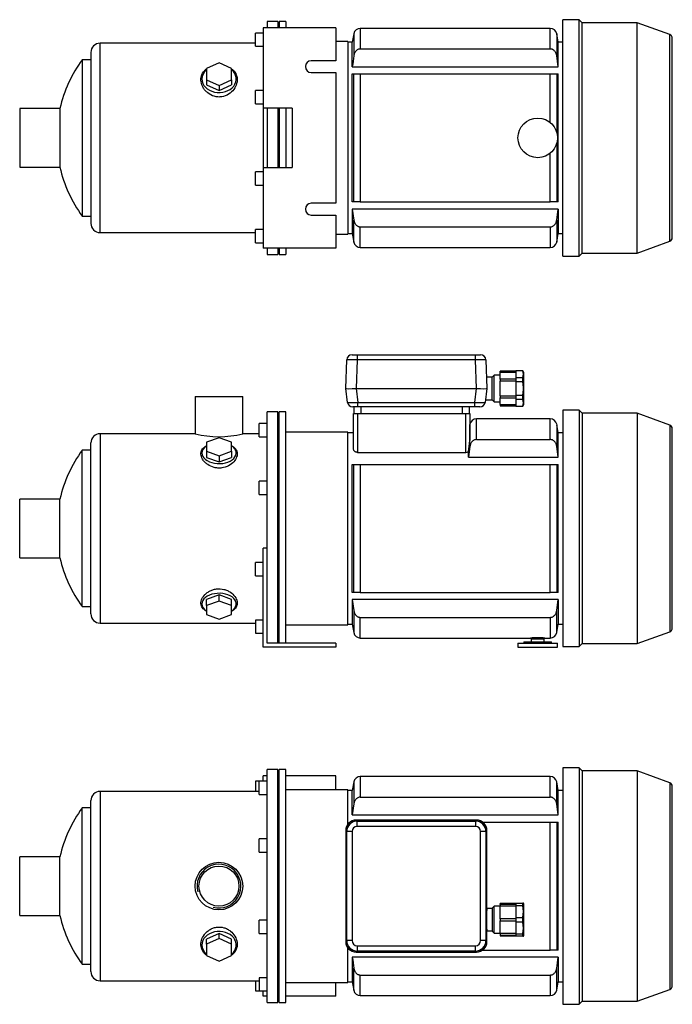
# Model space of a CAD drawing. Header units: millimetres. Extents: x 84 to 1185, y 15 to 790.
# Tile 1 of 2: x 84 to 578, y 45 to 790. Entities that reach past the tile are written whole.
import ezdxf

# ---------------------------------------------------------------- set-up
doc = ezdxf.new("R2010")
doc.units = ezdxf.units.MM
for name, color, linetype in [('BASETTA_MEC_80-9', 7, 'Continuous'), ('CARCASSA_MEC_90', 7, 'Continuous'), ('COPRIVENTOLA_MEC', 7, 'Continuous'), ('CORPO_MH_3-5_[5]', 7, 'Continuous'), ('FLANGIA_MOTORE_T', 7, 'Continuous'), ('GHIERA_PG13_5_CO', 7, 'Continuous'), ('PIEDINO_MEC_90_I', 7, 'Continuous'), ('STAFFA_3-5-9_INT', 7, 'Continuous')]:
    doc.layers.add(name, color=color, linetype=linetype)

# ---------------------------------------------------------------- blocks, each defined once
blk = doc.blocks.new('SE1')
at = {"layer": 'BASETTA_MEC_80-9', "color": 7, "linetype": 'Continuous'}
for p, q in [((429.71, 184.13), (338.7, 184.13)), ((338.7, 184.13), (339.45, 183.37)), ((339.45, 183.37), (428.95, 183.37)), ((339.45, 179.37), (339.45, 183.37)), ((428.95, 179.37), (339.45, 179.37)), ((428.95, 183.37), (429.71, 184.13)), ((428.95, 183.37), (428.95, 179.37)), ((330.7, 176.13), (330.7, 92.12)), ((331.46, 175.38), (330.7, 176.13)), ((331.46, 92.88), (331.46, 175.38)), ((335.45, 175.38), (331.46, 175.38)), ((335.45, 175.38), (335.45, 92.88)), ((432.95, 92.88), (432.95, 175.38)), ((436.94, 175.38), (432.95, 175.38)), ((437.7, 176.13), (436.94, 175.38)), ((436.94, 175.38), (436.94, 92.88)), ((437.7, 117.13), (437.7, 176.13)), ((441.7, 117.13), (437.7, 117.13)), ((443.2, 118.83), (441.7, 117.33)), ((441.7, 117.33), (441.7, 99.93)), ((443.2, 98.43), (443.2, 118.83)), ((447.7, 118.83), (443.2, 118.83)), ((437.7, 92.12), (437.7, 100.13)), ((437.7, 100.13), (441.7, 100.13)), ((441.7, 99.93), (443.2, 98.43)), ((443.2, 98.43), (447.7, 98.43)), ((330.7, 92.12), (331.46, 92.88)), ((335.45, 92.88), (331.46, 92.88)), ((436.94, 92.88), (432.95, 92.88)), ((436.94, 92.88), (437.7, 92.12)), ((339.45, 84.88), (338.7, 84.13)), ((338.7, 84.13), (429.71, 84.13)), ((339.45, 88.88), (428.95, 88.88)), ((339.45, 88.88), (339.45, 84.88)), ((428.95, 84.88), (339.45, 84.88)), ((428.95, 84.88), (428.95, 88.88)), ((429.71, 84.13), (428.95, 84.88))]:
    blk.add_line(p, q, dxfattribs=at)
for centre, start, end in [((339.46, 175.37), 90.03487, 179.96513), ((428.94, 175.37), 0.03487, 89.96513), ((339.46, 92.88), 180.03487, 269.96513), ((428.94, 92.88), 270.03487, 359.96513)]:
    blk.add_arc(centre, 8, start, end, dxfattribs=at)
for centre, major_axis, ratio, start_param, end_param in [((338.72, 176.11), (5.68, -5.68), 0.995756, 2.363621, 3.919564), ((339.46, 175.37), (2.83, -2.83), 0.998783, 2.356803, 3.926382), ((428.94, 175.37), (-2.83, -2.83), 0.998783, 2.356803, 3.926382), ((429.68, 176.11), (-5.68, -5.68), 0.995756, 2.363621, 3.919564), ((437.7, 108.63), (0, -8.5), 0.034921, 3.141593, 6.283185), ((338.72, 92.14), (5.68, 5.68), 0.995756, 2.363621, 3.919564), ((339.46, 92.88), (2.83, 2.83), 0.998783, 2.356803, 3.926382), ((428.94, 92.88), (-2.83, 2.83), 0.998783, 2.356803, 3.926382), ((429.68, 92.14), (-5.68, 5.68), 0.995756, 2.363621, 3.919564)]:
    blk.add_ellipse(centre, major_axis=major_axis, ratio=ratio, start_param=start_param, end_param=end_param, dxfattribs=at)
for points in [[(338.64, 184.13), (338.67, 184.13), (338.7, 184.13)], [(429.71, 184.13), (429.73, 184.13), (429.76, 184.13)], [(330.7, 176.13), (330.7, 176.16), (330.7, 176.19)], [(437.7, 176.19), (437.7, 176.16), (437.7, 176.13)], [(330.7, 92.07), (330.7, 92.09), (330.7, 92.12)], [(437.7, 92.12), (437.7, 92.09), (437.7, 92.07)], [(338.7, 84.13), (338.67, 84.13), (338.64, 84.13)], [(429.76, 84.13), (429.73, 84.13), (429.71, 84.13)]]:
    blk.add_open_spline(points, degree=2, dxfattribs=at)
at = {"layer": 'CARCASSA_MEC_90', "color": 7, "linetype": 'Continuous'}
for p, q in [((341.75, 217.13), (341.75, 201.48)), ((485.65, 217.13), (341.75, 217.13)), ((485.65, 201.48), (485.65, 217.13)), ((336.82, 212.99), (335.7, 206.63)), ((336.82, 212.99), (336.82, 196.32)), ((490.58, 196.32), (490.58, 212.99)), ((491.7, 206.63), (490.58, 212.99)), ((335.7, 206.63), (332.2, 206.63)), ((335.7, 188.02), (335.7, 206.63)), ((341.75, 201.48), (485.65, 201.48)), ((491.7, 188.02), (491.7, 206.63)), ((495.2, 206.63), (491.7, 206.63)), ((336.82, 196.32), (335.7, 188.02)), ((491.7, 188.02), (490.58, 196.32)), ((335.7, 188.02), (491.7, 188.02)), ((434.38, 182.63), (485.65, 182.63)), ((485.65, 85.63), (485.65, 182.63)), ((485.65, 182.63), (490.58, 182.63)), ((490.58, 182.63), (491.7, 182.63)), ((490.58, 182.63), (490.58, 85.63)), ((491.7, 85.63), (491.7, 182.63)), ((434.38, 85.63), (485.65, 85.63)), ((490.58, 85.63), (485.65, 85.63)), ((491.7, 85.63), (490.58, 85.63)), ((491.7, 80.24), (335.7, 80.24)), ((335.7, 80.24), (335.7, 61.63)), ((491.7, 80.24), (491.7, 61.63)), ((336.82, 55.26), (336.82, 71.93)), ((490.58, 55.26), (490.58, 71.93)), ((332.2, 61.63), (335.7, 61.63)), ((335.7, 61.63), (336.82, 55.26)), ((341.75, 66.77), (485.65, 66.77)), ((341.75, 51.13), (341.75, 66.77)), ((485.65, 66.77), (485.65, 51.13)), ((490.58, 55.26), (491.7, 61.63)), ((491.7, 61.63), (495.2, 61.63)), ((341.75, 51.13), (485.65, 51.13))]:
    blk.add_line(p, q, dxfattribs=at)
for centre, start, end in [((341.75, 212.13), 90, 170), ((485.65, 212.13), 10, 90), ((341.75, 56.13), 190, 270), ((485.65, 56.13), 270, 350)]:
    blk.add_arc(centre, 5, start, end, dxfattribs=at)
for points, knots in [([(341.75, 201.48), (341.42, 201.48), (341.1, 201.44), (340.47, 201.29), (340.16, 201.18), (339.58, 200.89), (339.31, 200.71), (338.8, 200.31), (338.57, 200.08), (338.14, 199.6), (337.95, 199.33), (337.61, 198.78), (337.46, 198.49), (337.21, 197.9), (337.1, 197.59), (336.93, 196.96), (336.87, 196.64), (336.82, 196.32)], [0, 0, 0, 0, 0.125, 0.125, 0.25, 0.25, 0.375, 0.375, 0.5, 0.5, 0.625, 0.625, 0.75, 0.75, 0.875, 0.875, 1, 1, 1, 1]), ([(490.58, 196.32), (490.49, 196.97), (490.32, 197.59), (489.94, 198.48), (489.8, 198.77), (489.46, 199.32), (489.27, 199.59), (488.84, 200.07), (488.61, 200.3), (488.1, 200.71), (487.83, 200.88), (487.39, 201.1), (487.24, 201.17), (486.93, 201.28), (486.78, 201.33), (486.31, 201.44), (485.98, 201.48), (485.65, 201.48)], [0, 0, 0, 0, 0.25, 0.25, 0.375, 0.375, 0.5, 0.5, 0.625, 0.625, 0.75, 0.75, 0.8125, 0.8125, 0.875, 0.875, 1, 1, 1, 1]), ([(336.82, 71.93), (336.91, 71.29), (337.08, 70.67), (337.46, 69.78), (337.61, 69.48), (337.94, 68.93), (338.13, 68.67), (338.56, 68.18), (338.79, 67.95), (339.3, 67.55), (339.57, 67.37), (340.01, 67.15), (340.16, 67.09), (340.47, 66.97), (340.62, 66.93), (341.09, 66.81), (341.42, 66.77), (341.75, 66.77)], [0, 0, 0, 0, 0.25, 0.25, 0.375, 0.375, 0.5, 0.5, 0.625, 0.625, 0.75, 0.75, 0.8125, 0.8125, 0.875, 0.875, 1, 1, 1, 1]), ([(485.65, 66.77), (485.98, 66.77), (486.3, 66.81), (486.93, 66.96), (487.24, 67.08), (487.82, 67.37), (488.09, 67.54), (488.6, 67.95), (488.83, 68.17), (489.26, 68.66), (489.45, 68.92), (489.79, 69.47), (489.94, 69.76), (490.19, 70.36), (490.3, 70.67), (490.47, 71.29), (490.53, 71.61), (490.58, 71.93)], [0, 0, 0, 0, 0.125, 0.125, 0.25, 0.25, 0.375, 0.375, 0.5, 0.5, 0.625, 0.625, 0.75, 0.75, 0.875, 0.875, 1, 1, 1, 1])]:
    blk.add_open_spline(points, degree=3, knots=knots, dxfattribs=at)
for points in [[(335.7, 80.24), (336.06, 77.47), (336.44, 74.7), (336.82, 71.93)], [(490.58, 71.93), (490.96, 74.7), (491.34, 77.47), (491.7, 80.24)]]:
    blk.add_open_spline(points, degree=3, dxfattribs=at)
at = {"layer": 'COPRIVENTOLA_MEC', "color": 7, "linetype": 'Continuous'}
for p, q in [((495.2, 223.68), (495.2, 44.58)), ((507.5, 223.68), (495.2, 223.68)), ((507.5, 223.68), (507.5, 44.58)), ((509.8, 221.38), (507.5, 223.68)), ((509.8, 221.38), (509.8, 46.88)), ((551.64, 221.38), (509.8, 221.38)), ((551.64, 221.38), (551.64, 46.88)), ((576.23, 212.43), (551.64, 221.38)), ((576.23, 212.43), (576.23, 55.82)), ((578.2, 58.64), (578.2, 209.61)), ((551.64, 46.88), (576.23, 55.82)), ((507.5, 44.58), (509.8, 46.88)), ((509.8, 46.88), (551.64, 46.88)), ((495.2, 44.58), (507.5, 44.58))]:
    blk.add_line(p, q, dxfattribs=at)
for centre, start, end in [((575.2, 209.61), 0, 70), ((575.2, 58.64), 290, 0)]:
    blk.add_arc(centre, 3, start, end, dxfattribs=at)
at = {"layer": 'CORPO_MH_3-5_[5]', "color": 7, "linetype": 'Continuous'}
for p, q in [((271.2, 45.88), (271.2, 222.38)), ((279.2, 222.38), (271.2, 222.38)), ((279.2, 45.88), (279.2, 222.38)), ((265.2, 203.5), (265.2, 213.5)), ((271.2, 213.5), (265.2, 213.5)), ((144.6, 205.88), (144.6, 62.38)), ((265.2, 205.88), (144.6, 205.88)), ((265.2, 203.5), (271.2, 203.5)), ((137.6, 69.38), (137.6, 198.88)), ((131.04, 74.88), (131.04, 193.38)), ((137.6, 193.38), (131.04, 193.38)), ((265.2, 159.93), (265.2, 169.93)), ((271.2, 169.93), (265.2, 169.93)), ((265.2, 159.93), (271.2, 159.93)), ((83.6, 111.88), (83.6, 156.38)), ((114.11, 156.38), (83.6, 156.38)), ((114.11, 111.88), (114.11, 156.38)), ((83.6, 111.88), (114.11, 111.88)), ((265.2, 98.32), (265.2, 108.32)), ((271.2, 108.32), (265.2, 108.32)), ((234.7, 98.14), (225.2, 93.81)), ((244.2, 93.81), (234.7, 98.14)), ((234.7, 94.44), (234.7, 98.14)), ((265.2, 98.32), (271.2, 98.32)), ((234.7, 94.44), (225.2, 90.12)), ((225.2, 90.12), (225.2, 93.81)), ((225.2, 90.12), (225.2, 81.48)), ((244.2, 90.12), (234.7, 94.44)), ((244.2, 90.12), (244.2, 93.81)), ((244.2, 81.48), (244.2, 90.12)), ((131.04, 74.88), (137.6, 74.88)), ((225.2, 81.48), (234.7, 77.15)), ((234.7, 77.15), (244.2, 81.48)), ((144.6, 62.38), (265.2, 62.38)), ((265.2, 64.75), (265.2, 54.75)), ((271.2, 64.75), (265.2, 64.75)), ((265.2, 54.75), (271.2, 54.75)), ((271.2, 45.88), (279.2, 45.88))]:
    blk.add_line(p, q, dxfattribs=at)
for radius in [18, 15.15]:
    blk.add_circle((234.6, 134.13), radius, dxfattribs=at)
for centre, radius, start, end in [((144.6, 198.88), 7, 90, 180), ((211.6, 134.13), 100, 143.66538, 167.14409), ((234.6, 134.13), 16.62, 255, 195), ((211.6, 134.13), 100, 192.85591, 216.33462), ((144.6, 69.38), 7, 180, 270)]:
    blk.add_arc(centre, radius, start, end, dxfattribs=at)
for start_param, end_param in [(2.390244, 6.283185), (0, 0.751348)]:
    blk.add_ellipse((234.7, 89.49), major_axis=(-13, 0), ratio=0.788011, start_param=start_param, end_param=end_param, dxfattribs=at)
blk.add_open_spline([(225.2, 81.74), (224.84, 82.01), (224.5, 82.29), (223.61, 83.12), (223.11, 83.7), (221.83, 85.56), (221.29, 86.93), (220.84, 89.88), (220.94, 91.4), (221.78, 94.48), (222.51, 95.97), (224.06, 98.06), (224.64, 98.72), (225.94, 99.93), (226.67, 100.5), (228.23, 101.49), (229.05, 101.91), (230.8, 102.58), (231.74, 102.84), (234.56, 103.28), (236.53, 103.15), (239.27, 102.36), (240.15, 102), (241.8, 101.13), (242.57, 100.61), (244.71, 98.89), (245.86, 97.53), (247.56, 94.62), (248.11, 93.06), (248.56, 90.01), (248.46, 88.49), (247.62, 85.68), (246.88, 84.36), (245.37, 82.7), (244.83, 82.21), (244.22, 81.75)], degree=3, knots=[0.1389216, 0.1389216, 0.1389216, 0.1389216, 0.15625, 0.15625, 0.1875, 0.1875, 0.25, 0.25, 0.3125, 0.3125, 0.375, 0.375, 0.40625, 0.40625, 0.4375, 0.4375, 0.46875, 0.46875, 0.5, 0.5, 0.5625, 0.5625, 0.59375, 0.59375, 0.625, 0.625, 0.6875, 0.6875, 0.75, 0.75, 0.8125, 0.8125, 0.875, 0.875, 0.9041554, 0.9041554, 0.9041554, 0.9041554], dxfattribs=at)
at = {"layer": 'FLANGIA_MOTORE_T', "color": 7, "linetype": 'Continuous'}
for p, q in [((280.2, 220.88), (279.2, 220.88)), ((280.2, 45.88), (280.2, 222.38)), ((285.2, 222.38), (280.2, 222.38)), ((285.2, 45.88), (285.2, 222.38)), ((332.2, 207.13), (285.2, 207.13)), ((332.2, 180.81), (332.2, 207.13)), ((332.2, 61.13), (332.2, 87.45)), ((285.2, 61.13), (332.2, 61.13)), ((279.2, 47.38), (280.2, 47.38)), ((280.2, 45.88), (285.2, 45.88))]:
    blk.add_line(p, q, dxfattribs=at)
at = {"layer": 'GHIERA_PG13_5_CO', "color": 7, "linetype": 'Continuous'}
for p, q in [((447.7, 120.2), (447.7, 120.88)), ((459.7, 120.88), (447.7, 120.88)), ((447.7, 120.2), (447.7, 118.87)), ((459.7, 120.2), (447.7, 120.2)), ((459.7, 121.13), (459.7, 119.29)), ((459.7, 121.13), (464.83, 121.13)), ((464.83, 119.29), (464.83, 121.13)), ((465.41, 121.13), (464.83, 121.13)), ((465.7, 120.63), (465.41, 121.13)), ((465.7, 96.63), (465.7, 120.63)), ((447.7, 109.33), (447.7, 118.87)), ((459.7, 118.87), (447.7, 118.87)), ((459.7, 119.29), (459.7, 110.46)), ((464.83, 119.29), (459.7, 119.29)), ((447.7, 109.38), (447.7, 107.88)), ((459.7, 109.38), (447.7, 109.38)), ((447.7, 98.39), (447.7, 107.93)), ((447.7, 107.88), (459.7, 107.88)), ((459.7, 110.46), (459.7, 106.79)), ((459.7, 110.46), (464.83, 110.46)), ((459.7, 106.79), (459.7, 97.96)), ((464.83, 106.79), (459.7, 106.79)), ((464.83, 106.79), (464.83, 110.46)), ((447.7, 98.39), (459.7, 98.39)), ((447.7, 98.39), (447.7, 97.05)), ((447.7, 97.05), (447.7, 96.38)), ((447.7, 97.05), (459.7, 97.05)), ((459.7, 97.96), (459.7, 96.13)), ((459.7, 97.96), (464.83, 97.96)), ((464.83, 96.13), (464.83, 97.96)), ((447.7, 96.38), (459.7, 96.38)), ((464.83, 96.13), (459.7, 96.13)), ((464.83, 96.13), (465.41, 96.13)), ((465.41, 96.13), (465.7, 96.63))]:
    blk.add_line(p, q, dxfattribs=at)
for centre in [(448.17, 114.88), (448.17, 102.38)]:
    blk.add_arc(centre, 17.24, 345.1617, 14.8383, dxfattribs=at)
at = {"layer": 'STAFFA_3-5-9_INT', "color": 7, "linetype": 'Continuous'}
for p, q in [((271.2, 217.63), (268.2, 217.63)), ((268.2, 213.5), (268.2, 217.63)), ((323.2, 217.63), (285.2, 217.63)), ((323.2, 207.13), (323.2, 217.63)), ((262.2, 213.5), (262.2, 205.88)), ((265.2, 213.5), (262.2, 213.5)), ((262.2, 62.38), (262.2, 54.75)), ((323.2, 50.63), (323.2, 61.13)), ((262.2, 54.75), (265.2, 54.75)), ((268.2, 50.63), (268.2, 54.75)), ((271.2, 50.63), (268.2, 50.63)), ((323.2, 50.63), (285.2, 50.63))]:
    blk.add_line(p, q, dxfattribs=at)
blk = doc.blocks.new('SE2')
at = {"layer": 'BASETTA_MEC_80-9', "color": 7, "linetype": 'Continuous'}
for p, q in [((330.7, 511.05), (331.46, 532.69)), ((335.45, 536.55), (339.45, 536.55)), ((339.45, 532.69), (338.7, 511.05)), ((339.45, 536.55), (428.95, 536.55)), ((339.45, 536.55), (339.45, 532.69)), ((428.95, 532.69), (339.45, 532.69)), ((428.95, 536.55), (432.95, 536.55)), ((428.95, 532.69), (428.95, 536.55)), ((429.71, 511.05), (428.95, 532.69)), ((436.94, 532.69), (437.7, 511.05)), ((441.7, 519.55), (437.4, 519.55)), ((443.2, 521.25), (441.7, 519.75)), ((441.7, 502.35), (441.7, 519.75)), ((443.2, 500.85), (443.2, 521.25)), ((447.7, 521.25), (443.2, 521.25)), ((330.7, 511.04), (330.7, 511.05)), ((331.99, 500.56), (330.7, 511.04)), ((338.64, 511.04), (339.93, 500.56)), ((338.7, 511.05), (429.71, 511.05)), ((428.47, 500.56), (429.76, 511.04)), ((437.7, 511.04), (436.41, 500.56)), ((437.7, 511.05), (437.7, 511.04)), ((339.93, 500.56), (428.47, 500.56)), ((339.93, 497.05), (339.93, 500.56)), ((428.47, 497.05), (428.47, 500.56)), ((436.66, 502.55), (441.7, 502.55)), ((441.7, 502.35), (443.2, 500.85)), ((443.2, 500.85), (447.7, 500.85)), ((339.93, 497.05), (335.96, 497.05)), ((337.2, 492.05), (337.2, 497.05)), ((428.47, 497.05), (339.93, 497.05)), ((342.2, 497.05), (342.2, 492.05)), ((419.2, 492.05), (419.2, 497.05)), ((424.2, 497.05), (424.2, 492.05)), ((432.44, 497.05), (428.47, 497.05))]:
    blk.add_line(p, q, dxfattribs=at)
for centre, start, end in [((335.45, 532.55), 90, 178), ((432.95, 532.55), 2, 90), ((335.96, 501.05), 187, 270), ((432.44, 501.05), 270, 353)]:
    blk.add_arc(centre, 4, start, end, dxfattribs=at)
for centre, major_axis, ratio, start_param, end_param in [((339.46, 532.55), (-8, 0.14), 0.017434, 4.713302, 6.282881), ((428.94, 532.55), (8, 0.14), 0.017434, 0.000304, 1.569883), ((338.72, 511.4), (-8.02, -0.35), 0.043312, 0.003409, 1.559352), ((429.68, 511.4), (8.02, -0.35), 0.043312, 4.723833, 6.279777), ((339.99, 501.05), (-8, -0.49), 0.060259, 0.003713, 1.559657), ((428.41, 501.05), (8, -0.49), 0.060259, 4.723529, 6.279472)]:
    blk.add_ellipse(centre, major_axis=major_axis, ratio=ratio, start_param=start_param, end_param=end_param, dxfattribs=at)
for points in [[(338.7, 511.05), (338.67, 511.05), (338.64, 511.04)], [(429.76, 511.04), (429.73, 511.05), (429.71, 511.05)]]:
    blk.add_open_spline(points, degree=2, dxfattribs=at)
at = {"layer": 'CARCASSA_MEC_90', "color": 7, "linetype": 'Continuous'}
for p, q in [((336.7, 464.84), (336.7, 492.05)), ((336.7, 492.05), (339.7, 492.05)), ((339.7, 492.05), (421.7, 492.05)), ((339.7, 492.05), (339.7, 462.67)), ((421.7, 462.67), (421.7, 492.05)), ((421.7, 492.05), (424.7, 492.05)), ((424.7, 492.05), (424.7, 471.6)), ((429.75, 472.4), (429.75, 488.05)), ((485.65, 488.05), (429.75, 488.05)), ((485.65, 472.4), (485.65, 488.05)), ((336.7, 477.55), (332.2, 477.55)), ((424.82, 483.91), (424.7, 483.22)), ((424.82, 467.24), (424.82, 483.91)), ((490.58, 483.91), (490.58, 467.24)), ((491.7, 477.55), (490.58, 483.91)), ((491.7, 458.93), (491.7, 477.55)), ((495.2, 477.55), (491.7, 477.55)), ((429.75, 472.4), (485.65, 472.4)), ((339.7, 462.67), (421.7, 462.67)), ((424.82, 467.24), (423.7, 458.93)), ((423.7, 458.93), (423.7, 463.24)), ((423.7, 458.93), (491.7, 458.93)), ((335.7, 356.55), (335.7, 453.55)), ((335.7, 453.55), (336.82, 453.55)), ((336.82, 356.55), (336.82, 453.55)), ((336.82, 453.55), (341.75, 453.55)), ((341.75, 453.55), (485.65, 453.55)), ((341.75, 453.55), (341.75, 356.55)), ((485.65, 356.55), (485.65, 453.55)), ((485.65, 453.55), (490.58, 453.55)), ((490.58, 453.55), (491.7, 453.55)), ((490.58, 453.55), (490.58, 356.55)), ((491.7, 356.55), (491.7, 453.55)), ((336.82, 356.55), (335.7, 356.55)), ((491.7, 351.16), (335.7, 351.16)), ((335.7, 351.16), (335.7, 332.55)), ((335.7, 351.16), (336.82, 342.85)), ((341.75, 356.55), (336.82, 356.55)), ((341.75, 356.55), (485.65, 356.55)), ((490.58, 356.55), (485.65, 356.55)), ((491.7, 356.55), (490.58, 356.55)), ((490.58, 342.85), (491.7, 351.16)), ((491.7, 351.16), (491.7, 332.55)), ((336.82, 342.85), (336.82, 326.18)), ((341.75, 337.69), (485.65, 337.69)), ((341.75, 322.05), (341.75, 337.69)), ((485.65, 337.69), (485.65, 322.05)), ((490.58, 326.18), (490.58, 342.85)), ((332.2, 332.55), (335.7, 332.55)), ((335.7, 332.55), (336.82, 326.18)), ((490.58, 326.18), (491.7, 332.55)), ((491.7, 332.55), (495.2, 332.55)), ((341.75, 322.05), (470.7, 322.05)), ((470.7, 322.05), (481.7, 322.05)), ((481.7, 322.05), (485.65, 322.05))]:
    blk.add_line(p, q, dxfattribs=at)
for centre, radius, start, end in [((429.75, 483.05), 5, 90, 170), ((485.65, 483.05), 5, 10, 90), ((258.85, 487.2), 166.58, 351.73034, 354.62631), ((421.74, 466.31), 3.64, 269.44809, 302.65314), ((341.75, 327.05), 5, 190, 270), ((476.2, 239.22), 83.01, 86.2011, 93.7989), ((485.65, 327.05), 5, 270, 350)]:
    blk.add_arc(centre, radius, start, end, dxfattribs=at)
for points, knots in [([(429.75, 472.4), (429.42, 472.4), (429.1, 472.36), (428.47, 472.21), (428.16, 472.1), (427.58, 471.81), (427.31, 471.63), (426.8, 471.23), (426.57, 471), (426.14, 470.52), (425.95, 470.25), (425.61, 469.7), (425.46, 469.41), (425.21, 468.81), (425.1, 468.51), (424.93, 467.88), (424.87, 467.56), (424.82, 467.24)], [0, 0, 0, 0, 0.125, 0.125, 0.25, 0.25, 0.375, 0.375, 0.5, 0.5, 0.625, 0.625, 0.75, 0.75, 0.875, 0.875, 1, 1, 1, 1]), ([(490.58, 467.24), (490.49, 467.88), (490.32, 468.51), (489.94, 469.4), (489.8, 469.69), (489.46, 470.24), (489.27, 470.5), (488.84, 470.99), (488.61, 471.22), (488.1, 471.63), (487.83, 471.8), (487.39, 472.02), (487.24, 472.09), (486.93, 472.2), (486.78, 472.25), (486.31, 472.36), (485.98, 472.4), (485.65, 472.4)], [0, 0, 0, 0, 0.25, 0.25, 0.375, 0.375, 0.5, 0.5, 0.625, 0.625, 0.75, 0.75, 0.8125, 0.8125, 0.875, 0.875, 1, 1, 1, 1]), ([(339.7, 462.67), (339.48, 462.67), (339.26, 462.69), (338.84, 462.76), (338.63, 462.81), (338.25, 462.94), (338.08, 463.02), (337.75, 463.2), (337.61, 463.3), (337.35, 463.51), (337.23, 463.62), (337.04, 463.85), (336.96, 463.97), (336.77, 464.34), (336.7, 464.59), (336.7, 464.84)], [0, 0, 0, 0, 0.125, 0.125, 0.25, 0.25, 0.375, 0.375, 0.5, 0.5, 0.625, 0.625, 0.75, 0.75, 1, 1, 1, 1]), ([(336.82, 342.85), (336.91, 342.21), (337.08, 341.59), (337.46, 340.69), (337.61, 340.4), (337.94, 339.85), (338.13, 339.59), (338.56, 339.1), (338.79, 338.87), (339.3, 338.47), (339.57, 338.29), (340.01, 338.07), (340.16, 338.01), (340.47, 337.89), (340.62, 337.85), (341.09, 337.73), (341.42, 337.69), (341.75, 337.69)], [0, 0, 0, 0, 0.25, 0.25, 0.375, 0.375, 0.5, 0.5, 0.625, 0.625, 0.75, 0.75, 0.8125, 0.8125, 0.875, 0.875, 1, 1, 1, 1]), ([(485.65, 337.69), (485.98, 337.69), (486.3, 337.73), (486.93, 337.88), (487.24, 338), (487.82, 338.28), (488.09, 338.46), (488.6, 338.86), (488.83, 339.09), (489.26, 339.58), (489.45, 339.84), (489.79, 340.39), (489.94, 340.68), (490.19, 341.28), (490.3, 341.59), (490.47, 342.21), (490.53, 342.53), (490.58, 342.85)], [0, 0, 0, 0, 0.125, 0.125, 0.25, 0.25, 0.375, 0.375, 0.5, 0.5, 0.625, 0.625, 0.75, 0.75, 0.875, 0.875, 1, 1, 1, 1])]:
    blk.add_open_spline(points, degree=3, knots=knots, dxfattribs=at)
blk.add_open_spline([(491.7, 458.93), (491.34, 461.7), (490.96, 464.47), (490.58, 467.24)], degree=3, dxfattribs=at)
at = {"layer": 'COPRIVENTOLA_MEC', "color": 7, "linetype": 'Continuous'}
for p, q in [((495.2, 494.6), (495.2, 315.5)), ((507.5, 494.6), (495.2, 494.6)), ((507.5, 494.6), (507.5, 315.5)), ((509.8, 492.3), (507.5, 494.6)), ((509.8, 492.3), (509.8, 317.8)), ((551.64, 492.3), (509.8, 492.3)), ((551.64, 492.3), (551.64, 317.8)), ((576.23, 483.35), (551.64, 492.3)), ((576.23, 483.35), (576.23, 326.74)), ((578.2, 329.56), (578.2, 480.53)), ((551.64, 317.8), (576.23, 326.74)), ((495.2, 315.5), (507.5, 315.5)), ((507.5, 315.5), (509.8, 317.8)), ((509.8, 317.8), (551.64, 317.8))]:
    blk.add_line(p, q, dxfattribs=at)
for centre, start, end in [((575.2, 480.53), 0, 70), ((575.2, 329.56), 290, 0)]:
    blk.add_arc(centre, 3, start, end, dxfattribs=at)
at = {"layer": 'CORPO_MH_3-5_[5]', "color": 7, "linetype": 'Continuous'}
for p, q in [((216.6, 505.05), (252.6, 505.05)), ((216.6, 505.05), (216.6, 476.79)), ((252.6, 476.8), (252.6, 505.05)), ((271.2, 376.48), (271.2, 493.3)), ((279.2, 493.3), (271.2, 493.3)), ((279.2, 318.05), (279.2, 493.3)), ((265.2, 474.42), (265.2, 484.42)), ((271.2, 484.42), (265.2, 484.42)), ((144.6, 476.8), (144.6, 333.3)), ((216.63, 476.8), (144.6, 476.8)), ((234.7, 473.66), (225.2, 470.28)), ((225.2, 470.28), (225.2, 463.53)), ((244.2, 470.28), (234.7, 473.66)), ((244.2, 463.53), (244.2, 470.28)), ((265.2, 476.8), (252.6, 476.8)), ((265.2, 474.42), (271.2, 474.42)), ((131.04, 345.8), (131.04, 464.3)), ((137.6, 464.3), (131.04, 464.3)), ((137.6, 340.3), (137.6, 469.8)), ((225.2, 463.53), (225.2, 458.8)), ((225.2, 463.53), (234.7, 460.15)), ((234.7, 460.15), (244.2, 463.53)), ((244.2, 463.53), (244.2, 458.8)), ((225.2, 458.8), (234.7, 455.42)), ((234.7, 460.15), (234.7, 455.42)), ((234.7, 455.42), (244.2, 458.8)), ((265.2, 430.85), (265.2, 440.85)), ((271.2, 440.85), (265.2, 440.85)), ((83.6, 382.8), (83.6, 427.3)), ((114.11, 427.3), (83.6, 427.3)), ((114.11, 382.8), (114.11, 427.3)), ((265.2, 430.85), (271.2, 430.85)), ((83.6, 382.8), (114.11, 382.8)), ((234.7, 354.67), (225.2, 351.29)), ((225.2, 346.56), (225.2, 351.29)), ((244.2, 351.29), (234.7, 354.67)), ((234.7, 349.94), (234.7, 354.67)), ((244.2, 346.56), (244.2, 351.29)), ((131.04, 345.8), (137.6, 345.8)), ((234.7, 349.94), (225.2, 346.56)), ((225.2, 346.56), (225.2, 339.81)), ((244.2, 346.56), (234.7, 349.94)), ((244.2, 339.81), (244.2, 346.56)), ((225.2, 339.81), (234.7, 336.43)), ((234.7, 336.43), (244.2, 339.81)), ((144.6, 333.3), (262.2, 333.3))]:
    blk.add_line(p, q, dxfattribs=at)
for centre, radius, start, end in [((144.6, 469.8), 7, 90, 180), ((234.6, 546.27), 71.77, 255.4749, 284.5251), ((211.6, 405.05), 100, 143.66538, 167.14409), ((211.6, 405.05), 100, 192.85591, 216.33462), ((144.6, 340.3), 7, 180, 270)]:
    blk.add_arc(centre, radius, start, end, dxfattribs=at)
for centre, start_param, end_param in [((234.7, 462.18), 0, 3.892941), ((234.7, 462.18), 5.531837, 6.283185), ((234.7, 347.92), 2.390244, 6.283185), ((234.7, 347.92), 0, 0.751348)]:
    blk.add_ellipse(centre, major_axis=(-13, 0), ratio=0.615661, start_param=start_param, end_param=end_param, dxfattribs=at)
for points, knots in [([(236.68, 450.89), (235.73, 450.77), (234.78, 450.74), (232.88, 450.84), (231.92, 450.99), (229.19, 451.67), (227.51, 452.45), (225.4, 453.88), (224.75, 454.41), (223.61, 455.51), (223.11, 456.09), (221.83, 457.89), (221.29, 459.12), (220.84, 461.56), (220.94, 462.72), (221.78, 464.88), (222.51, 465.83), (224.03, 467.05), (224.58, 467.41), (225.18, 467.73)], [0, 0, 0, 0, 0.03125, 0.03125, 0.0625, 0.0625, 0.125, 0.125, 0.15625, 0.15625, 0.1875, 0.1875, 0.25, 0.25, 0.3125, 0.3125, 0.375, 0.375, 0.4043708, 0.4043708, 0.4043708, 0.4043708]), ([(244.23, 467.73), (245.22, 467.2), (246.06, 466.57), (247.56, 464.96), (248.11, 463.91), (248.56, 461.66), (248.46, 460.44), (247.62, 458), (246.88, 456.76), (244.83, 454.48), (243.49, 453.41), (240.4, 451.76), (238.59, 451.14), (236.68, 450.89)], [0.6394434, 0.6394434, 0.6394434, 0.6394434, 0.6875, 0.6875, 0.75, 0.75, 0.8125, 0.8125, 0.875, 0.875, 0.9375, 0.9375, 1, 1, 1, 1]), ([(225.2, 342.35), (224.84, 342.54), (224.5, 342.75), (223.61, 343.35), (223.11, 343.77), (221.83, 345.14), (221.29, 346.17), (220.84, 348.44), (220.94, 349.64), (221.78, 352.1), (222.51, 353.32), (224.06, 355.05), (224.64, 355.59), (225.94, 356.61), (226.67, 357.08), (228.23, 357.92), (229.05, 358.28), (230.8, 358.85), (231.74, 359.07), (234.56, 359.44), (236.53, 359.33), (239.27, 358.66), (240.15, 358.35), (241.8, 357.61), (242.57, 357.18), (244.71, 355.73), (245.86, 354.6), (247.56, 352.22), (248.11, 350.96), (248.56, 348.55), (248.46, 347.36), (247.62, 345.23), (246.88, 344.25), (245.37, 343.04), (244.83, 342.69), (244.22, 342.36)], [0.1389216, 0.1389216, 0.1389216, 0.1389216, 0.15625, 0.15625, 0.1875, 0.1875, 0.25, 0.25, 0.3125, 0.3125, 0.375, 0.375, 0.40625, 0.40625, 0.4375, 0.4375, 0.46875, 0.46875, 0.5, 0.5, 0.5625, 0.5625, 0.59375, 0.59375, 0.625, 0.625, 0.6875, 0.6875, 0.75, 0.75, 0.8125, 0.8125, 0.875, 0.875, 0.9041554, 0.9041554, 0.9041554, 0.9041554])]:
    blk.add_open_spline(points, degree=3, knots=knots, dxfattribs=at)
at = {"layer": 'FLANGIA_MOTORE_T', "color": 7, "linetype": 'Continuous'}
for p, q in [((280.2, 318.05), (280.2, 493.3)), ((285.2, 493.3), (280.2, 493.3)), ((285.2, 318.05), (285.2, 493.3)), ((280.2, 491.8), (279.2, 491.8)), ((332.2, 478.05), (285.2, 478.05)), ((332.2, 332.05), (332.2, 478.05)), ((285.2, 332.05), (332.2, 332.05)), ((279.2, 318.3), (280.2, 318.3))]:
    blk.add_line(p, q, dxfattribs=at)
at = {"layer": 'GHIERA_PG13_5_CO', "color": 7, "linetype": 'Continuous'}
for p, q in [((447.7, 523.28), (447.7, 524.3)), ((459.7, 524.3), (447.7, 524.3)), ((447.7, 518.05), (447.7, 523.28)), ((459.7, 523.28), (447.7, 523.28)), ((459.7, 524.42), (459.7, 524.55)), ((464.83, 524.55), (459.7, 524.55)), ((459.7, 524.42), (459.7, 519.32)), ((464.83, 524.42), (459.7, 524.42)), ((464.83, 524.42), (464.83, 524.55)), ((465.7, 523.05), (464.83, 524.55)), ((465.7, 499.05), (465.7, 523.05)), ((447.7, 518.05), (447.7, 516.56)), ((459.7, 518.05), (447.7, 518.05)), ((447.7, 505.54), (447.7, 516.56)), ((459.7, 516.56), (447.7, 516.56)), ((459.7, 519.32), (459.7, 516.15)), ((459.7, 519.32), (464.83, 519.32)), ((459.7, 516.15), (459.7, 505.95)), ((464.83, 516.15), (459.7, 516.15)), ((464.83, 516.15), (464.83, 519.32)), ((447.7, 505.54), (459.7, 505.54)), ((447.7, 505.54), (447.7, 504.05)), ((447.7, 498.82), (447.7, 504.05)), ((447.7, 504.05), (459.7, 504.05)), ((459.7, 505.95), (459.7, 502.77)), ((459.7, 505.95), (464.83, 505.95)), ((459.7, 502.77), (459.7, 497.67)), ((464.83, 502.77), (459.7, 502.77)), ((464.83, 502.77), (464.83, 505.95)), ((447.7, 498.82), (459.7, 498.82)), ((447.7, 498.82), (447.7, 497.8)), ((447.7, 497.8), (459.7, 497.8)), ((459.7, 497.67), (459.7, 497.55)), ((459.7, 497.67), (464.83, 497.67)), ((459.7, 497.55), (464.83, 497.55)), ((464.83, 497.55), (465.7, 499.05)), ((464.83, 497.67), (464.83, 497.55))]:
    blk.add_line(p, q, dxfattribs=at)
for centre in [(459.46, 521.87), (459.46, 500.22)]:
    blk.add_arc(centre, 5.95, 334.63575, 25.36425, dxfattribs=at)
blk.add_open_spline([(464.83, 505.95), (464.93, 506.36), (465.01, 506.78), (465.15, 507.63), (465.21, 508.06), (465.36, 509.34), (465.41, 510.19), (465.41, 511.9), (465.36, 512.75), (465.16, 514.45), (465.02, 515.31), (464.83, 516.15)], degree=3, knots=[0, 0, 0, 0, 0.125, 0.125, 0.25, 0.25, 0.5, 0.5, 0.75, 0.75, 1, 1, 1, 1], dxfattribs=at)
at = {"layer": 'PIEDINO_MEC_90_I', "color": 7, "linetype": 'Continuous'}
for p, q in [((471.2, 321.55), (481.2, 321.55)), ((471.2, 321.55), (471.2, 319.05)), ((481.2, 319.05), (481.2, 321.55)), ((461.2, 318.05), (491.2, 318.05)), ((461.2, 318.05), (461.2, 315.05)), ((461.2, 315.05), (491.2, 315.05)), ((465.7, 319.05), (486.7, 319.05)), ((465.7, 319.05), (465.7, 318.05)), ((486.7, 318.05), (486.7, 319.05)), ((491.2, 315.05), (491.2, 318.05))]:
    blk.add_line(p, q, dxfattribs=at)
at = {"layer": 'STAFFA_3-5-9_INT', "color": 7, "linetype": 'Continuous'}
for p, q in [((268.2, 315.05), (268.2, 390.05)), ((271.2, 390.05), (268.2, 390.05)), ((262.2, 369.24), (262.2, 379.24)), ((268.2, 379.24), (262.2, 379.24)), ((271.2, 318.05), (271.2, 376.48)), ((262.2, 369.24), (268.2, 369.24)), ((262.2, 335.67), (262.2, 325.67)), ((268.2, 335.67), (262.2, 335.67)), ((262.2, 325.67), (268.2, 325.67)), ((323.2, 315.05), (268.2, 315.05)), ((323.2, 318.05), (271.2, 318.05)), ((323.2, 318.05), (323.2, 315.05))]:
    blk.add_line(p, q, dxfattribs=at)
blk = doc.blocks.new('SE3')
at = {"layer": 'CARCASSA_MEC_90', "color": 7, "linetype": 'Continuous'}
for p, q in [((341.75, 783.88), (341.75, 768.23)), ((485.65, 783.88), (341.75, 783.88)), ((485.65, 768.23), (485.65, 783.88)), ((336.82, 779.75), (335.7, 773.38)), ((336.82, 779.75), (336.82, 763.07)), ((490.58, 779.75), (490.58, 763.07)), ((491.7, 773.38), (490.58, 779.75)), ((335.7, 773.38), (332.2, 773.38)), ((335.7, 754.77), (335.7, 773.38)), ((341.75, 768.23), (485.65, 768.23)), ((491.7, 754.77), (491.7, 773.38)), ((495.2, 773.38), (491.7, 773.38)), ((335.7, 754.77), (491.7, 754.77)), ((335.7, 652.38), (335.7, 749.38)), ((335.7, 749.38), (336.82, 749.38)), ((336.82, 652.38), (336.82, 749.38)), ((336.82, 749.38), (341.75, 749.38)), ((341.75, 749.38), (485.65, 749.38)), ((341.75, 749.38), (341.75, 652.38)), ((485.65, 712.52), (485.65, 749.38)), ((485.65, 749.38), (490.58, 749.38)), ((490.58, 749.38), (491.7, 749.38)), ((490.58, 749.38), (490.58, 705.16)), ((491.7, 652.38), (491.7, 749.38)), ((490.58, 696.6), (490.58, 652.38)), ((485.65, 652.38), (485.65, 689.23)), ((336.82, 652.38), (335.7, 652.38)), ((341.75, 652.38), (336.82, 652.38)), ((341.75, 652.38), (485.65, 652.38)), ((490.58, 652.38), (485.65, 652.38)), ((491.7, 652.38), (490.58, 652.38)), ((491.7, 646.99), (335.7, 646.99)), ((335.7, 646.99), (335.7, 628.38)), ((335.7, 646.99), (336.82, 638.68)), ((490.58, 638.68), (491.7, 646.99)), ((491.7, 646.99), (491.7, 628.38)), ((336.82, 622.01), (336.82, 638.68)), ((490.58, 638.68), (490.58, 622.01)), ((332.2, 628.38), (335.7, 628.38)), ((335.7, 628.38), (336.82, 622.01)), ((341.75, 633.52), (485.65, 633.52)), ((341.75, 617.88), (341.75, 633.52)), ((485.65, 633.52), (485.65, 617.88)), ((490.58, 622.01), (491.7, 628.38)), ((491.7, 628.38), (495.2, 628.38)), ((341.75, 617.88), (485.65, 617.88))]:
    blk.add_line(p, q, dxfattribs=at)
for centre, start, end in [((341.75, 778.88), 90, 170), ((485.65, 778.88), 10, 90), ((341.75, 622.88), 190, 270), ((485.65, 622.88), 270, 350)]:
    blk.add_arc(centre, 5, start, end, dxfattribs=at)
for points, knots in [([(341.75, 768.23), (341.42, 768.23), (341.1, 768.19), (340.47, 768.04), (340.16, 767.93), (339.58, 767.64), (339.31, 767.46), (338.8, 767.06), (338.57, 766.83), (338.14, 766.35), (337.95, 766.08), (337.61, 765.53), (337.46, 765.24), (337.21, 764.65), (337.1, 764.34), (336.93, 763.71), (336.87, 763.39), (336.82, 763.07)], [0, 0, 0, 0, 0.125, 0.125, 0.25, 0.25, 0.375, 0.375, 0.5, 0.5, 0.625, 0.625, 0.75, 0.75, 0.875, 0.875, 1, 1, 1, 1]), ([(490.58, 763.07), (490.49, 763.72), (490.32, 764.34), (489.94, 765.23), (489.8, 765.52), (489.46, 766.07), (489.27, 766.34), (488.84, 766.82), (488.61, 767.05), (488.1, 767.46), (487.83, 767.63), (487.39, 767.85), (487.24, 767.92), (486.93, 768.03), (486.78, 768.08), (486.31, 768.19), (485.98, 768.23), (485.65, 768.23)], [0, 0, 0, 0, 0.25, 0.25, 0.375, 0.375, 0.5, 0.5, 0.625, 0.625, 0.75, 0.75, 0.8125, 0.8125, 0.875, 0.875, 1, 1, 1, 1]), ([(336.82, 638.68), (336.91, 638.04), (337.08, 637.42), (337.46, 636.53), (337.61, 636.23), (337.94, 635.68), (338.13, 635.42), (338.56, 634.93), (338.79, 634.7), (339.3, 634.3), (339.57, 634.12), (340.01, 633.9), (340.16, 633.84), (340.47, 633.72), (340.62, 633.68), (341.09, 633.56), (341.42, 633.52), (341.75, 633.52)], [0, 0, 0, 0, 0.25, 0.25, 0.375, 0.375, 0.5, 0.5, 0.625, 0.625, 0.75, 0.75, 0.8125, 0.8125, 0.875, 0.875, 1, 1, 1, 1]), ([(485.65, 633.52), (485.98, 633.52), (486.3, 633.56), (486.93, 633.71), (487.24, 633.83), (487.82, 634.12), (488.09, 634.29), (488.6, 634.7), (488.83, 634.92), (489.26, 635.41), (489.45, 635.67), (489.79, 636.23), (489.94, 636.51), (490.19, 637.11), (490.3, 637.42), (490.47, 638.04), (490.53, 638.36), (490.58, 638.68)], [0, 0, 0, 0, 0.125, 0.125, 0.25, 0.25, 0.375, 0.375, 0.5, 0.5, 0.625, 0.625, 0.75, 0.75, 0.875, 0.875, 1, 1, 1, 1])]:
    blk.add_open_spline(points, degree=3, knots=knots, dxfattribs=at)
for points in [[(336.82, 763.07), (336.44, 760.3), (336.06, 757.54), (335.7, 754.77)], [(491.7, 754.77), (491.34, 757.54), (490.96, 760.3), (490.58, 763.07)]]:
    blk.add_open_spline(points, degree=3, dxfattribs=at)
at = {"layer": 'COPRIVENTOLA_MEC', "color": 7, "linetype": 'Continuous'}
for p, q in [((495.2, 611.33), (495.2, 790.43)), ((507.5, 790.43), (495.2, 790.43)), ((507.5, 611.33), (507.5, 790.43)), ((509.8, 788.13), (507.5, 790.43)), ((509.8, 613.63), (509.8, 788.13)), ((551.64, 788.13), (509.8, 788.13)), ((551.64, 613.63), (551.64, 788.13)), ((576.23, 779.18), (551.64, 788.13)), ((576.23, 622.58), (576.23, 779.18)), ((578.2, 625.39), (578.2, 776.36)), ((551.64, 613.63), (576.23, 622.58)), ((507.5, 611.33), (509.8, 613.63)), ((509.8, 613.63), (551.64, 613.63)), ((495.2, 611.33), (507.5, 611.33))]:
    blk.add_line(p, q, dxfattribs=at)
for centre, start, end in [((575.2, 776.36), 0, 70), ((575.2, 625.39), 290, 0)]:
    blk.add_arc(centre, 3, start, end, dxfattribs=at)
at = {"layer": 'CORPO_MH_3-5_[5]', "color": 7, "linetype": 'Continuous'}
for p, q in [((271.2, 789.13), (271.2, 784.38)), ((279.2, 789.13), (271.2, 789.13)), ((279.2, 789.13), (279.2, 784.38)), ((144.6, 629.13), (144.6, 772.63)), ((262.2, 772.63), (144.6, 772.63)), ((137.6, 765.63), (137.6, 636.13)), ((131.04, 760.13), (131.04, 641.63)), ((137.6, 760.13), (131.04, 760.13)), ((234.7, 757.85), (225.2, 753.53)), ((225.2, 753.53), (225.2, 744.88)), ((244.2, 753.53), (234.7, 757.85)), ((244.2, 744.88), (244.2, 753.53)), ((225.2, 744.88), (225.2, 741.19)), ((225.2, 744.88), (234.7, 740.56)), ((225.2, 741.19), (234.7, 736.87)), ((234.7, 740.56), (244.2, 744.88)), ((234.7, 736.87), (244.2, 741.19)), ((234.7, 740.56), (234.7, 736.87)), ((244.2, 744.88), (244.2, 741.19)), ((83.6, 723.13), (83.6, 678.63)), ((114.11, 723.13), (83.6, 723.13)), ((114.11, 723.13), (114.11, 678.63)), ((271.2, 723.38), (271.2, 678.38)), ((279.2, 723.38), (279.2, 678.38)), ((83.6, 678.63), (114.11, 678.63)), ((131.04, 641.63), (137.6, 641.63)), ((144.6, 629.13), (262.2, 629.13)), ((271.2, 617.38), (271.2, 612.63)), ((271.2, 612.63), (279.2, 612.63)), ((279.2, 617.38), (279.2, 612.63))]:
    blk.add_line(p, q, dxfattribs=at)
for centre, radius, start, end in [((144.6, 765.63), 7, 90, 180), ((211.6, 700.88), 100, 143.66538, 167.14409), ((211.6, 700.88), 100, 192.85591, 216.33462), ((144.6, 636.13), 7, 180, 270)]:
    blk.add_arc(centre, radius, start, end, dxfattribs=at)
for start_param, end_param in [(0, 3.892941), (5.531837, 6.283185)]:
    blk.add_ellipse((234.7, 745.51), major_axis=(-13, 0), ratio=0.788011, start_param=start_param, end_param=end_param, dxfattribs=at)
for points, knots in [([(236.68, 732.01), (235.73, 731.87), (234.78, 731.83), (232.88, 731.95), (231.92, 732.12), (229.19, 732.92), (227.51, 733.84), (225.4, 735.54), (224.75, 736.18), (223.61, 737.51), (223.11, 738.21), (221.83, 740.4), (221.29, 741.93), (220.84, 745.01), (220.94, 746.5), (221.78, 749.34), (222.51, 750.63), (224.03, 752.31), (224.58, 752.8), (225.18, 753.25)], [0, 0, 0, 0, 0.03125, 0.03125, 0.0625, 0.0625, 0.125, 0.125, 0.15625, 0.15625, 0.1875, 0.1875, 0.25, 0.25, 0.3125, 0.3125, 0.375, 0.375, 0.4043708, 0.4043708, 0.4043708, 0.4043708]), ([(244.23, 753.25), (245.22, 752.5), (246.06, 751.64), (247.56, 749.46), (248.11, 748.06), (248.56, 745.14), (248.46, 743.59), (247.62, 740.54), (246.88, 739.01), (244.83, 736.25), (243.49, 734.98), (240.4, 733.02), (238.59, 732.3), (236.68, 732.01)], [0.6394434, 0.6394434, 0.6394434, 0.6394434, 0.6875, 0.6875, 0.75, 0.75, 0.8125, 0.8125, 0.875, 0.875, 0.9375, 0.9375, 1, 1, 1, 1])]:
    blk.add_open_spline(points, degree=3, knots=knots, dxfattribs=at)
at = {"layer": 'FLANGIA_MOTORE_T', "color": 7, "linetype": 'Continuous'}
for p, q in [((280.2, 787.63), (279.2, 787.63)), ((280.2, 789.13), (280.2, 784.38)), ((285.2, 789.13), (280.2, 789.13)), ((285.2, 789.13), (285.2, 784.38)), ((332.2, 773.88), (323.2, 773.88)), ((332.2, 773.88), (332.2, 627.88)), ((280.2, 723.38), (280.2, 678.38)), ((285.2, 723.38), (285.2, 678.38)), ((323.2, 627.88), (332.2, 627.88)), ((279.2, 614.13), (280.2, 614.13)), ((280.2, 617.38), (280.2, 612.63)), ((280.2, 612.63), (285.2, 612.63)), ((285.2, 617.38), (285.2, 612.63))]:
    blk.add_line(p, q, dxfattribs=at)
at = {"layer": 'PIEDINO_MEC_90_I', "color": 7, "linetype": 'Continuous'}
blk.add_circle((476.2, 700.88), 15, dxfattribs=at)
at = {"layer": 'STAFFA_3-5-9_INT', "color": 7, "linetype": 'Continuous'}
for p, q in [((323.2, 784.38), (268.2, 784.38)), ((268.2, 784.38), (268.2, 723.38)), ((323.2, 784.38), (323.2, 759.38)), ((262.2, 770.25), (262.2, 780.25)), ((268.2, 780.25), (262.2, 780.25)), ((262.2, 770.25), (268.2, 770.25)), ((323.2, 759.38), (304.6, 759.38)), ((304.6, 750.38), (323.2, 750.38)), ((323.2, 750.38), (323.2, 651.38)), ((262.2, 726.68), (262.2, 736.68)), ((268.2, 736.68), (262.2, 736.68)), ((262.2, 726.68), (268.2, 726.68)), ((268.2, 723.38), (268.2, 678.38)), ((290.2, 723.38), (268.2, 723.38)), ((290.2, 723.38), (290.2, 678.38)), ((262.2, 665.07), (262.2, 675.07)), ((268.2, 675.07), (262.2, 675.07)), ((268.2, 678.38), (268.2, 617.38)), ((268.2, 678.38), (290.2, 678.38)), ((262.2, 665.07), (268.2, 665.07)), ((323.2, 651.38), (304.6, 651.38)), ((304.6, 642.38), (323.2, 642.38)), ((323.2, 642.38), (323.2, 617.38)), ((262.2, 621.51), (262.2, 631.51)), ((268.2, 631.51), (262.2, 631.51)), ((262.2, 621.51), (268.2, 621.51)), ((323.2, 617.38), (268.2, 617.38))]:
    blk.add_line(p, q, dxfattribs=at)
for centre in [(304.6, 754.88), (304.6, 646.88)]:
    blk.add_arc(centre, 4.5, 90, 270, dxfattribs=at)

msp = doc.modelspace()

# ---------------------------------------------------------------- block references
for name in ['SE3', 'SE2', 'SE1']:
    msp.add_blockref(name, (0, 0))

doc.saveas('drawing.dxf')
